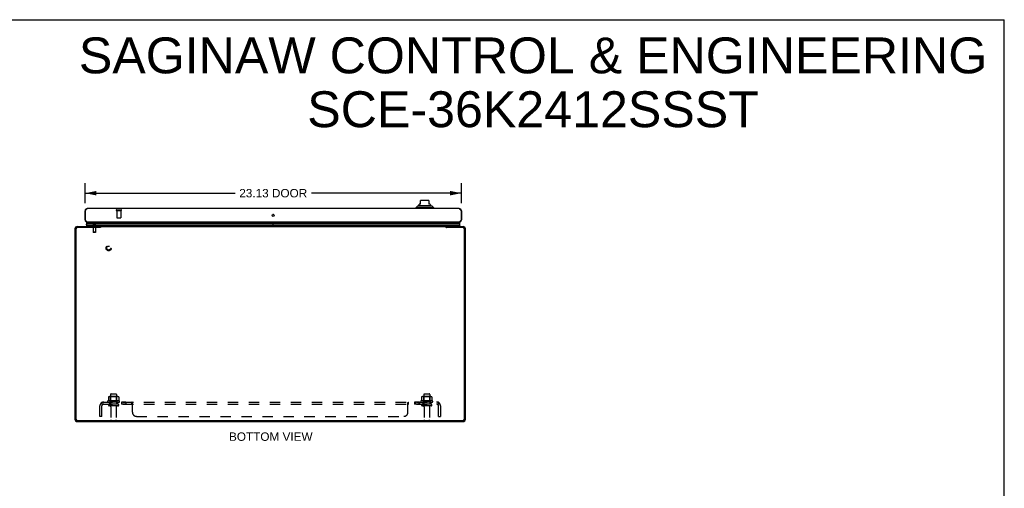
# Model space of a CAD drawing. Header units: inches. Extents: x 0 to 117, y 0 to 76.
# Tile 6 of 6: x 57 to 117, y 47 to 76. Entities that reach past the tile are written whole.
import ezdxf

# ---------------------------------------------------------------- set-up
doc = ezdxf.new("R2010")
doc.units = ezdxf.units.IN
doc.header["$LTSCALE"] = 6.448276
doc.header["$MEASUREMENT"] = 0
doc.linetypes.add('HIDDEN', pattern=[0.2, 0.1, -0.1])
doc.layers.get('0').update_dxf_attribs({"linetype": 'CONTINUOUS'})
for name, color, linetype in [('02___PRT_ALL_AXES', 7, 'CONTINUOUS'), ('DEFAULT_2', 8, 'HIDDEN'), ('DIMENSIONS', 7, 'CONTINUOUS')]:
    doc.layers.add(name, color=color, linetype=linetype)
doc.styles.get("Standard").update_dxf_attribs({"font": 'arial.ttf'})
doc.dimstyles.new('DIMSTYLE_1', dxfattribs={"dimtxt": 0.517241, "dimasz": 0.689655, "dimexe": 0.09, "dimexo": 0.07, "dimgap": 0.0375, "dimtad": 0, "dimtih": 1, "dimtoh": 1, "dimzin": 4, "dimdsep": 46, "dimtxsty": 'Standard', "dimblk": '_FILLED', "dimblk1": '_FILLED', "dimblk2": '_FILLED', "dimcen": 0.09, "dimazin": 1, "dimtfac": 1, "dimtofl": 0, "dimtmove": 0, "dimatfit": 3, "dimldrblk": '_FILLED', "dimfxl": 0, "dimtolj": 1, "dimtzin": 4, "dimarcsym": 0})

# ---------------------------------------------------------------- blocks, each defined once
blk = doc.blocks.new('_FILLED')
at = {"color": 0, "linetype": 'ByBlock'}
blk.add_solid([(0, 0), (-1, 0.2), (-1, -0.2)], dxfattribs=at)
blk = doc.blocks.new('*D12')
at = {"layer": 'DIMENSIONS', "color": 2, "linetype": 'Continuous'}
for p, q in [((60.742, 64.587), (60.742, 65.812)), ((83.867, 64.587), (83.867, 65.812)), ((60.742, 65.191), (69.96, 65.191)), ((83.867, 65.191), (74.65, 65.191))]:
    blk.add_line(p, q, dxfattribs=at)
at = {"layer": 'DIMENSIONS', "color": 2, "linetype": 'Continuous', "xscale": 0.6896551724, "yscale": 0.6896551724, "zscale": 0.6896551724, "rotation": 180}
blk.add_blockref('_FILLED', (60.742, 65.191), dxfattribs=at)
at = {"layer": 'DIMENSIONS', "color": 2, "linetype": 'Continuous', "xscale": 0.6896551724, "yscale": 0.6896551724, "zscale": 0.6896551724}
blk.add_blockref('_FILLED', (83.867, 65.191), dxfattribs=at)
at = {"layer": 'DIMENSIONS', "color": 2, "linetype": 'Continuous', "insert": (72.305, 65.45), "char_height": 0.5172, "width": 4.17254, "attachment_point": 2, "line_spacing_factor": 0.9}
blk.add_mtext('23.13 DOOR', dxfattribs=at)

msp = doc.modelspace()

# ---------------------------------------------------------------- linework, layer by layer
at = {"color": 7, "linetype": 'Continuous'}
for p, q in [((0, 75.862), (117.241, 75.862)), ((117.241, 0), (117.241, 75.862)), ((81.165, 64.397), (81.066, 64.299)), ((82.169, 64.299), (81.066, 64.299)), ((81.066, 64.299), (81.066, 64.24)), ((82.07, 64.397), (81.165, 64.397)), ((81.233, 64.425), (82.001, 64.425)), ((81.361, 64.523), (81.283, 64.523)), ((81.283, 64.51), (81.283, 64.523)), ((81.361, 64.523), (81.361, 64.733)), ((81.834, 64.74), (81.401, 64.74)), ((81.873, 64.733), (81.873, 64.523)), ((81.952, 64.523), (81.873, 64.523)), ((81.952, 64.51), (81.952, 64.523)), ((82.07, 64.397), (82.169, 64.299)), ((82.169, 64.299), (82.169, 64.24)), ((60.742, 64.105), (60.755, 64.105)), ((60.742, 63.55), (60.755, 63.55)), ((72.329, 63.885), (72.28, 63.885)), ((83.867, 64.105), (83.854, 64.105)), ((83.867, 63.55), (83.854, 63.55)), ((60.824, 63.169), (60.845, 63.181)), ((60.824, 63.169), (60.841, 63.141)), ((72.305, 63.169), (60.824, 63.169)), ((60.827, 63.247), (72.305, 63.247)), ((72.305, 63.204), (60.836, 63.204)), ((72.305, 63.19), (60.843, 63.19)), ((72.305, 63.181), (60.845, 63.181)), ((72.305, 63.322), (60.855, 63.322)), ((61.667, 63.08), (61.667, 63.141)), ((61.694, 63.139), (61.667, 63.139)), ((61.667, 63.123), (61.688, 63.097)), ((72.305, 63.141), (72.305, 63.415)), ((72.307, 63.141), (72.307, 63.415)), ((83.754, 63.322), (72.307, 63.322)), ((72.307, 63.247), (83.783, 63.247)), ((83.774, 63.204), (72.307, 63.204)), ((83.767, 63.19), (72.307, 63.19)), ((83.765, 63.181), (72.307, 63.181)), ((83.785, 63.169), (72.307, 63.169)), ((82.942, 63.139), (82.915, 63.139)), ((82.922, 63.097), (82.942, 63.123)), ((82.942, 63.08), (82.942, 63.141)), ((83.785, 63.169), (83.765, 63.181)), ((83.785, 63.169), (83.769, 63.141))]:
    msp.add_line(p, q, dxfattribs=at)
at = {"color": 3, "linetype": 'Continuous'}
for p, q in [((83.732, 64.24), (60.877, 64.24)), ((60.742, 64.105), (60.742, 63.55)), ((60.755, 63.55), (60.755, 64.105)), ((83.854, 64.105), (83.854, 63.55)), ((83.867, 64.105), (83.867, 63.55)), ((60.117, 62.996), (60.117, 51.286)), ((60.18, 62.998), (60.18, 51.284)), ((61.664, 63.078), (60.26, 63.078)), ((60.262, 63.141), (61.667, 63.141)), ((83.732, 63.415), (60.877, 63.415)), ((61.68, 63.087), (61.676, 63.085)), ((61.694, 63.141), (61.694, 63.099)), ((61.694, 63.141), (82.915, 63.141)), ((82.915, 63.141), (82.915, 63.099)), ((82.942, 63.141), (83.972, 63.141)), ((83.974, 63.078), (82.945, 63.078)), ((84.054, 51.284), (84.054, 62.998)), ((84.117, 51.286), (84.117, 62.996)), ((60.26, 51.204), (83.974, 51.204)), ((60.262, 51.141), (83.972, 51.141))]:
    msp.add_line(p, q, dxfattribs=at)
for points in [[(60.755, 64.105), (60.76, 64.113), (60.766, 64.122), (60.771, 64.131), (60.776, 64.139), (60.781, 64.148), (60.786, 64.156), (60.791, 64.164), (60.796, 64.172), (60.801, 64.18), (60.806, 64.187), (60.811, 64.194), (60.816, 64.2), (60.821, 64.206), (60.827, 64.212), (60.832, 64.217), (60.837, 64.221), (60.842, 64.226), (60.847, 64.229), (60.852, 64.232), (60.857, 64.235), (60.862, 64.237), (60.867, 64.238), (60.872, 64.239), (60.877, 64.24)], [(83.732, 64.24), (83.737, 64.239), (83.743, 64.238), (83.748, 64.237), (83.753, 64.235), (83.758, 64.232), (83.763, 64.229), (83.768, 64.226), (83.773, 64.221), (83.778, 64.217), (83.783, 64.212), (83.788, 64.206), (83.793, 64.2), (83.798, 64.194), (83.804, 64.187), (83.809, 64.18), (83.814, 64.172), (83.819, 64.164), (83.824, 64.156), (83.829, 64.148), (83.834, 64.139), (83.839, 64.131), (83.844, 64.122), (83.849, 64.113), (83.854, 64.105)], [(60.877, 63.415), (60.872, 63.415), (60.867, 63.416), (60.862, 63.417), (60.857, 63.419), (60.852, 63.422), (60.847, 63.425), (60.842, 63.428), (60.837, 63.433), (60.832, 63.437), (60.827, 63.442), (60.821, 63.448), (60.816, 63.454), (60.811, 63.46), (60.806, 63.467), (60.801, 63.475), (60.796, 63.482), (60.791, 63.49), (60.786, 63.498), (60.781, 63.506), (60.776, 63.515), (60.771, 63.523), (60.766, 63.532), (60.76, 63.541), (60.755, 63.55)], [(83.854, 63.55), (83.849, 63.541), (83.844, 63.532), (83.839, 63.523), (83.834, 63.515), (83.829, 63.506), (83.824, 63.498), (83.819, 63.49), (83.814, 63.482), (83.809, 63.475), (83.804, 63.467), (83.798, 63.46), (83.793, 63.454), (83.788, 63.448), (83.783, 63.442), (83.778, 63.437), (83.773, 63.433), (83.768, 63.428), (83.763, 63.425), (83.758, 63.422), (83.753, 63.419), (83.748, 63.417), (83.743, 63.416), (83.737, 63.415), (83.732, 63.415)], [(61.676, 63.085), (61.675, 63.084), (61.673, 63.083), (61.672, 63.083), (61.671, 63.082), (61.67, 63.081), (61.669, 63.081), (61.668, 63.08), (61.667, 63.079), (61.666, 63.078), (61.664, 63.078)], [(61.694, 63.099), (61.693, 63.098), (61.692, 63.097), (61.691, 63.096), (61.69, 63.095), (61.689, 63.094), (61.688, 63.093), (61.687, 63.092), (61.686, 63.091), (61.685, 63.09), (61.684, 63.09), (61.683, 63.089), (61.682, 63.088), (61.681, 63.088), (61.68, 63.087)], [(82.915, 63.099), (82.916, 63.098), (82.917, 63.097), (82.919, 63.096), (82.92, 63.095), (82.921, 63.094), (82.922, 63.093), (82.923, 63.092), (82.924, 63.091), (82.925, 63.09), (82.926, 63.09), (82.927, 63.089), (82.928, 63.088), (82.929, 63.088), (82.93, 63.087), (82.933, 63.085)], [(82.933, 63.085), (82.934, 63.085), (82.935, 63.084), (82.936, 63.083), (82.937, 63.083), (82.939, 63.082), (82.94, 63.081), (82.941, 63.081), (82.942, 63.08), (82.943, 63.079), (82.944, 63.078), (82.945, 63.078)]]:
    msp.add_lwpolyline(points, dxfattribs=at)
at = {"color": 7, "linetype": 'Continuous'}
for points in [[(60.827, 63.247), (60.827, 63.254), (60.828, 63.26), (60.829, 63.267), (60.83, 63.273), (60.832, 63.28), (60.834, 63.286), (60.837, 63.292), (60.84, 63.298), (60.843, 63.305), (60.847, 63.311), (60.851, 63.317), (60.855, 63.322)], [(60.843, 63.19), (60.841, 63.194), (60.839, 63.197), (60.837, 63.2), (60.836, 63.204)], [(61.688, 63.097), (61.687, 63.096), (61.685, 63.095), (61.684, 63.093), (61.683, 63.091), (61.682, 63.089), (61.682, 63.088)], [(82.922, 63.097), (82.923, 63.096), (82.924, 63.095), (82.925, 63.093), (82.927, 63.091), (82.928, 63.089), (82.928, 63.088)], [(83.783, 63.247), (83.783, 63.254), (83.782, 63.26), (83.781, 63.267), (83.779, 63.273), (83.778, 63.28), (83.775, 63.286), (83.773, 63.292), (83.77, 63.298), (83.767, 63.305), (83.763, 63.311), (83.759, 63.317), (83.754, 63.322)], [(83.767, 63.19), (83.769, 63.194), (83.771, 63.197), (83.772, 63.2), (83.774, 63.204)]]:
    msp.add_lwpolyline(points, dxfattribs=at)
at = {"color": 3, "linetype": 'Continuous'}
msp.add_circle((72.305, 63.827), 0.0625, dxfattribs=at)
for centre, radius, start, end in [((60.877, 64.105), 0.135, 90, 180), ((83.732, 64.105), 0.135, 0, 90), ((60.877, 63.55), 0.135, 180, 270), ((83.732, 63.55), 0.135, 270, 360), ((60.262, 62.996), 0.145, 90, 180), ((60.26, 62.998), 0.08, 90, 180), ((83.972, 62.996), 0.145, 0, 90), ((83.974, 62.998), 0.08, 0, 90), ((60.262, 51.286), 0.145, 180, 270), ((60.26, 51.284), 0.08, 180, 270), ((83.972, 51.286), 0.145, 270, 360), ((83.974, 51.284), 0.08, 270, 360)]:
    msp.add_arc(centre, radius, start, end, dxfattribs=at)
at = {"color": 7, "linetype": 'Continuous'}
for centre, radius, start, end in [((81.253, 64.375), 0.0492, 90, 153.88511), ((81.253, 64.425), 0.0197, 120, 180.11459), ((81.204, 64.51), 0.0787, 300, 360), ((81.401, 64.621), 0.118, 90, 109.47855), ((81.834, 64.621), 0.118, 70.5253, 90), ((82.031, 64.51), 0.0787, 180, 240), ((81.982, 64.375), 0.0492, 26.11489, 90), ((81.982, 64.425), 0.0197, 359.88541, 60), ((60.883, 63.236), 0.0569, 168.71151, 214.56687), ((60.882, 63.365), 0.05, 94.91094, 237.32819), ((60.872, 63.194), 0.03, 186.41204, 203.79784), ((61.597, 63.211), 0.145, 308.75492, 311.99923), ((83.012, 63.211), 0.145, 228.00078, 231.24508), ((83.727, 63.365), 0.05, 302.67181, 85.08906), ((83.737, 63.194), 0.03, 336.20216, 353.58796), ((83.727, 63.236), 0.0569, 325.43313, 11.28849)]:
    msp.add_arc(centre, radius, start, end, dxfattribs=at)
msp.add_ellipse((61.092, 63.247), major_axis=(0.265, 0), ratio=0.632157, start_param=-2.881148, end_param=-2.795492, dxfattribs=at)
at = {"layer": '02___PRT_ALL_AXES', "color": 8, "linetype": 'HIDDEN'}
for p, q in [((62.693, 64.122), (62.693, 63.675)), ((62.693, 64.122), (62.941, 64.122)), ((62.941, 64.122), (62.941, 63.675)), ((62.309, 52.811), (62.309, 52.216)), ((62.675, 52.811), (62.675, 52.216)), ((81.559, 52.811), (81.559, 52.216)), ((81.925, 52.811), (81.925, 52.216)), ((62.848, 52.411), (62.137, 52.411)), ((62.158, 52.341), (62.242, 52.341)), ((62.242, 52.341), (62.242, 52.216)), ((62.742, 52.341), (62.242, 52.341)), ((62.742, 52.216), (62.242, 52.216)), ((62.742, 52.341), (62.742, 52.216)), ((62.742, 52.341), (62.826, 52.341)), ((62.971, 52.341), (62.971, 52.216)), ((63.252, 52.341), (62.971, 52.341)), ((63.252, 52.216), (62.971, 52.216)), ((63.252, 52.341), (63.252, 52.216)), ((81.303, 52.341), (80.983, 52.341)), ((80.983, 52.341), (80.983, 52.216)), ((81.303, 52.216), (80.983, 52.216)), ((81.022, 52.341), (81.022, 52.216)), ((81.264, 52.341), (81.264, 52.216)), ((81.303, 52.341), (81.303, 52.216)), ((82.098, 52.411), (81.387, 52.411)), ((81.408, 52.341), (81.492, 52.341)), ((81.992, 52.341), (81.492, 52.341)), ((81.492, 52.341), (81.492, 52.216)), ((81.992, 52.216), (81.492, 52.216)), ((81.992, 52.341), (82.076, 52.341)), ((81.992, 52.341), (81.992, 52.216)), ((62.326, 52.047), (62.326, 51.246)), ((62.658, 52.047), (62.658, 51.246)), ((81.576, 52.047), (81.576, 51.246)), ((81.908, 52.047), (81.908, 51.246))]:
    msp.add_line(p, q, dxfattribs=at)
msp.add_circle((62.192, 61.816), 0.124, dxfattribs=at)
for centre, radius, start, end in [((62.158, 52.379), 0.0384, 124.44966, 270), ((62.492, 51.81), 0.698, 117.6814, 120.66313), ((62.492, 51.81), 0.698, 59.33687, 62.3186), ((62.826, 52.379), 0.0384, 270, 55.55034), ((81.408, 52.379), 0.0384, 124.44966, 270), ((81.742, 51.81), 0.698, 117.6814, 120.66313), ((81.742, 51.81), 0.698, 59.33687, 62.3186), ((82.076, 52.379), 0.0384, 270, 55.55034)]:
    msp.add_arc(centre, radius, start, end, dxfattribs=at)
at = {"layer": 'DEFAULT_2', "color": 8, "linetype": 'HIDDEN'}
for p, q in [((62.675, 64.165), (62.959, 64.165)), ((62.675, 64.122), (62.959, 64.122)), ((62.703, 63.665), (62.931, 63.665)), ((61.228, 63.141), (61.228, 62.794)), ((61.376, 63.235), (61.236, 63.235)), ((61.246, 63.235), (61.246, 63.176)), ((61.246, 63.176), (61.366, 63.176)), ((61.304, 63.235), (61.306, 63.235)), ((61.306, 63.235), (61.306, 63.176)), ((61.366, 63.235), (61.366, 63.176)), ((61.383, 63.141), (61.383, 62.794)), ((61.228, 62.794), (61.233, 62.766)), ((61.383, 62.794), (61.228, 62.794)), ((61.378, 62.766), (61.233, 62.766)), ((61.383, 62.794), (61.378, 62.766)), ((62.173, 52.655), (62.173, 52.437)), ((62.748, 52.677), (62.237, 52.677)), ((62.309, 52.657), (62.289, 52.677)), ((62.309, 52.361), (62.309, 52.657)), ((62.676, 52.657), (62.309, 52.657)), ((62.339, 52.841), (62.645, 52.841)), ((62.676, 52.657), (62.696, 52.677)), ((62.676, 52.361), (62.676, 52.657)), ((62.811, 52.655), (62.811, 52.437)), ((81.423, 52.655), (81.423, 52.437)), ((81.998, 52.677), (81.487, 52.677)), ((81.559, 52.657), (81.539, 52.677)), ((81.926, 52.657), (81.559, 52.657)), ((81.559, 52.361), (81.559, 52.657)), ((81.589, 52.841), (81.895, 52.841)), ((81.926, 52.657), (81.946, 52.677)), ((81.926, 52.361), (81.926, 52.657)), ((82.061, 52.655), (82.061, 52.437)), ((61.649, 51.466), (61.649, 52.104)), ((61.735, 52.287), (61.814, 52.19)), ((61.774, 52.216), (61.774, 52.341)), ((61.774, 52.341), (82.461, 52.341)), ((61.774, 52.216), (82.461, 52.216)), ((61.774, 51.466), (61.774, 52.104)), ((61.801, 52.198), (61.796, 52.202)), ((62.757, 52.11), (62.228, 52.11)), ((62.309, 52.361), (62.289, 52.341)), ((62.676, 52.361), (62.309, 52.361)), ((62.676, 52.361), (62.696, 52.341)), ((63.613, 52.216), (63.613, 52.341)), ((63.614, 52.34), (63.613, 52.341)), ((63.624, 52.335), (63.622, 52.336)), ((63.628, 52.202), (63.626, 52.206)), ((63.634, 52.195), (63.633, 52.196)), ((63.64, 52.19), (63.639, 52.191)), ((63.643, 52.295), (63.642, 52.298)), ((63.649, 51.716), (63.649, 52.287)), ((80.586, 51.716), (80.586, 52.287)), ((80.592, 52.295), (80.593, 52.298)), ((80.593, 52.19), (80.594, 52.19)), ((80.609, 52.332), (80.611, 52.335)), ((80.613, 52.336), (80.614, 52.338)), ((80.619, 52.34), (80.62, 52.34)), ((80.62, 52.215), (80.621, 52.216)), ((80.621, 52.216), (80.621, 52.341)), ((82.007, 52.11), (81.478, 52.11)), ((81.559, 52.361), (81.539, 52.341)), ((81.926, 52.361), (81.559, 52.361)), ((81.926, 52.361), (81.946, 52.341)), ((82.5, 52.287), (82.42, 52.19)), ((82.455, 52.249), (82.454, 52.247)), ((82.456, 52.252), (82.455, 52.25)), ((82.455, 52.25), (82.455, 52.249)), ((82.457, 52.255), (82.456, 52.253)), ((82.456, 52.253), (82.456, 52.252)), ((82.458, 52.258), (82.457, 52.256)), ((82.457, 52.256), (82.457, 52.255)), ((82.459, 52.262), (82.458, 52.261)), ((82.458, 52.261), (82.458, 52.259)), ((82.458, 52.259), (82.458, 52.258)), ((82.461, 52.216), (82.461, 52.341)), ((82.461, 52.275), (82.461, 52.275)), ((82.461, 51.466), (82.461, 52.104)), ((82.586, 52.104), (82.586, 51.466)), ((61.774, 51.466), (61.649, 51.466)), ((63.899, 51.466), (80.336, 51.466)), ((82.461, 51.466), (82.586, 51.466)), ((62.356, 51.216), (62.628, 51.216)), ((81.606, 51.216), (81.878, 51.216))]:
    msp.add_line(p, q, dxfattribs=at)
for points in [[(62.179, 52.664), (62.178, 52.664), (62.177, 52.663), (62.176, 52.661), (62.175, 52.66), (62.174, 52.658), (62.174, 52.657), (62.173, 52.655)], [(62.805, 52.664), (62.807, 52.664), (62.808, 52.663), (62.809, 52.661), (62.81, 52.66), (62.811, 52.658), (62.811, 52.657), (62.811, 52.655)], [(81.429, 52.664), (81.428, 52.664), (81.427, 52.663), (81.426, 52.661), (81.425, 52.66), (81.424, 52.658), (81.424, 52.657), (81.423, 52.655)], [(82.055, 52.664), (82.057, 52.664), (82.058, 52.663), (82.059, 52.661), (82.06, 52.66), (82.061, 52.658), (82.061, 52.657), (82.061, 52.655)], [(61.735, 52.287), (61.737, 52.288), (61.739, 52.29), (61.741, 52.293), (61.742, 52.295), (61.744, 52.298), (61.746, 52.301), (61.748, 52.305), (61.749, 52.308), (61.751, 52.311)], [(61.751, 52.311), (61.753, 52.318), (61.755, 52.321), (61.756, 52.324), (61.758, 52.327), (61.759, 52.33), (61.761, 52.332), (61.763, 52.335), (61.764, 52.336), (61.766, 52.338), (61.768, 52.339), (61.769, 52.34), (61.771, 52.34), (61.772, 52.34), (61.774, 52.341)], [(61.774, 52.275), (61.773, 52.275), (61.773, 52.275), (61.773, 52.275), (61.773, 52.275), (61.773, 52.275), (61.774, 52.275), (61.774, 52.274), (61.774, 52.274), (61.774, 52.274), (61.774, 52.273), (61.774, 52.273), (61.774, 52.272)], [(61.797, 52.211), (61.797, 52.212), (61.796, 52.212), (61.796, 52.212), (61.796, 52.212), (61.796, 52.212), (61.796, 52.213), (61.796, 52.213), (61.795, 52.214), (61.795, 52.214), (61.795, 52.215), (61.794, 52.215), (61.794, 52.216), (61.794, 52.216), (61.793, 52.217), (61.793, 52.217), (61.793, 52.218), (61.792, 52.219), (61.792, 52.219), (61.792, 52.22), (61.791, 52.221), (61.791, 52.221), (61.791, 52.222), (61.79, 52.223), (61.79, 52.223), (61.79, 52.224), (61.789, 52.225), (61.789, 52.226), (61.789, 52.226), (61.788, 52.227), (61.788, 52.228), (61.788, 52.229), (61.787, 52.229), (61.787, 52.23), (61.786, 52.231), (61.786, 52.232), (61.786, 52.233), (61.785, 52.234), (61.785, 52.235), (61.785, 52.235), (61.784, 52.236), (61.784, 52.237), (61.784, 52.238), (61.783, 52.239), (61.783, 52.24), (61.783, 52.241), (61.782, 52.242), (61.782, 52.243), (61.781, 52.244), (61.781, 52.245), (61.781, 52.246), (61.781, 52.247), (61.78, 52.248), (61.78, 52.248), (61.78, 52.249), (61.779, 52.25), (61.779, 52.251), (61.779, 52.252), (61.778, 52.253), (61.778, 52.254), (61.778, 52.255), (61.778, 52.256), (61.777, 52.257), (61.777, 52.257), (61.777, 52.258), (61.777, 52.259), (61.777, 52.26), (61.776, 52.261), (61.776, 52.262), (61.776, 52.262), (61.776, 52.263), (61.776, 52.264), (61.775, 52.265), (61.775, 52.266), (61.775, 52.266), (61.775, 52.267), (61.775, 52.268), (61.775, 52.269), (61.774, 52.269), (61.774, 52.27), (61.774, 52.271), (61.774, 52.272), (61.774, 52.272), (61.774, 52.273), (61.774, 52.273), (61.774, 52.274), (61.774, 52.274), (61.774, 52.275), (61.774, 52.275)], [(61.796, 52.202), (61.794, 52.204), (61.792, 52.206), (61.79, 52.207), (61.788, 52.209), (61.786, 52.211), (61.784, 52.212), (61.782, 52.213), (61.78, 52.214), (61.778, 52.215), (61.776, 52.215), (61.775, 52.215), (61.774, 52.216)], [(61.794, 52.215), (61.794, 52.215), (61.794, 52.215), (61.795, 52.214), (61.795, 52.214), (61.795, 52.213), (61.796, 52.213), (61.796, 52.213), (61.796, 52.212), (61.796, 52.212), (61.796, 52.212), (61.796, 52.212), (61.797, 52.212), (61.797, 52.211)], [(61.814, 52.19), (61.814, 52.19), (61.813, 52.189), (61.813, 52.189), (61.812, 52.19), (61.811, 52.19), (61.81, 52.19), (61.809, 52.191), (61.808, 52.192), (61.807, 52.192), (61.805, 52.194), (61.804, 52.195), (61.803, 52.196), (61.801, 52.198)], [(62.173, 52.437), (62.173, 52.436), (62.173, 52.435), (62.173, 52.434), (62.173, 52.433), (62.172, 52.432), (62.172, 52.432), (62.171, 52.431), (62.171, 52.431), (62.171, 52.43), (62.17, 52.43), (62.17, 52.43), (62.17, 52.429), (62.17, 52.429), (62.169, 52.429), (62.169, 52.429), (62.169, 52.428), (62.168, 52.428), (62.168, 52.428)], [(62.817, 52.428), (62.816, 52.428), (62.816, 52.428), (62.816, 52.429), (62.815, 52.429), (62.815, 52.429), (62.815, 52.429), (62.815, 52.43), (62.814, 52.43), (62.814, 52.43), (62.814, 52.431), (62.813, 52.431), (62.813, 52.432), (62.813, 52.432), (62.812, 52.433), (62.812, 52.434), (62.812, 52.435), (62.811, 52.436), (62.811, 52.437)], [(63.632, 52.321), (63.63, 52.324), (63.629, 52.327), (63.627, 52.33), (63.625, 52.332), (63.624, 52.335), (63.622, 52.336), (63.62, 52.338), (63.619, 52.339), (63.617, 52.34), (63.616, 52.34), (63.614, 52.34), (63.613, 52.341)], [(63.622, 52.211), (63.621, 52.212), (63.619, 52.213), (63.618, 52.214), (63.617, 52.215), (63.616, 52.215), (63.614, 52.215), (63.613, 52.216)], [(63.616, 52.215), (63.614, 52.215), (63.613, 52.216)], [(63.621, 52.212), (63.619, 52.213), (63.618, 52.214)], [(63.626, 52.206), (63.624, 52.207), (63.623, 52.209), (63.622, 52.211)], [(63.631, 52.198), (63.63, 52.199), (63.629, 52.201), (63.628, 52.202)], [(63.649, 52.19), (63.647, 52.19), (63.646, 52.189), (63.644, 52.189), (63.643, 52.19), (63.642, 52.19), (63.64, 52.19), (63.639, 52.191), (63.638, 52.192), (63.636, 52.192), (63.635, 52.194), (63.634, 52.195), (63.633, 52.196), (63.631, 52.198)], [(63.634, 52.315), (63.633, 52.318), (63.632, 52.321)], [(63.646, 52.29), (63.644, 52.293), (63.643, 52.295), (63.642, 52.298), (63.64, 52.301), (63.639, 52.305), (63.637, 52.308), (63.634, 52.315)], [(63.649, 52.19), (63.647, 52.19), (63.646, 52.189), (63.644, 52.189), (63.643, 52.19), (63.642, 52.19)], [(63.649, 52.287), (63.647, 52.288), (63.646, 52.29)], [(80.586, 52.287), (80.587, 52.288), (80.589, 52.29)], [(80.586, 52.19), (80.588, 52.19), (80.589, 52.189), (80.59, 52.189), (80.592, 52.19), (80.593, 52.19), (80.594, 52.19), (80.596, 52.191), (80.597, 52.192), (80.598, 52.192), (80.6, 52.194), (80.601, 52.195), (80.602, 52.196)], [(80.586, 52.19), (80.588, 52.19), (80.589, 52.189), (80.59, 52.189)], [(80.589, 52.29), (80.59, 52.293), (80.592, 52.295), (80.593, 52.298), (80.595, 52.301), (80.596, 52.305), (80.597, 52.308)], [(80.597, 52.308), (80.6, 52.315), (80.602, 52.318), (80.603, 52.321)], [(80.598, 52.192), (80.6, 52.194), (80.601, 52.195), (80.602, 52.196), (80.603, 52.198), (80.604, 52.199), (80.606, 52.201), (80.607, 52.202)], [(80.603, 52.321), (80.605, 52.324), (80.606, 52.327), (80.608, 52.33), (80.609, 52.332), (80.611, 52.335), (80.613, 52.336), (80.614, 52.338), (80.616, 52.339), (80.618, 52.34), (80.619, 52.34), (80.62, 52.34), (80.621, 52.341)], [(80.607, 52.202), (80.609, 52.206), (80.61, 52.207), (80.612, 52.209), (80.613, 52.211), (80.614, 52.212)], [(80.613, 52.211), (80.614, 52.212), (80.615, 52.213), (80.617, 52.214), (80.618, 52.215), (80.619, 52.215), (80.62, 52.215), (80.621, 52.216)], [(81.423, 52.437), (81.423, 52.436), (81.423, 52.435), (81.423, 52.434), (81.423, 52.433), (81.422, 52.432), (81.422, 52.432), (81.421, 52.431), (81.421, 52.431), (81.421, 52.43), (81.42, 52.43), (81.42, 52.43), (81.42, 52.429), (81.42, 52.429), (81.419, 52.429), (81.419, 52.429), (81.419, 52.428), (81.418, 52.428), (81.418, 52.428)], [(82.067, 52.428), (82.066, 52.428), (82.066, 52.428), (82.066, 52.429), (82.065, 52.429), (82.065, 52.429), (82.065, 52.429), (82.065, 52.43), (82.064, 52.43), (82.064, 52.43), (82.064, 52.431), (82.063, 52.431), (82.063, 52.432), (82.063, 52.432), (82.062, 52.433), (82.062, 52.434), (82.062, 52.435), (82.061, 52.436), (82.061, 52.437)], [(82.42, 52.19), (82.421, 52.19), (82.421, 52.189), (82.422, 52.189), (82.423, 52.19), (82.424, 52.19), (82.425, 52.19), (82.426, 52.191), (82.427, 52.192), (82.428, 52.192), (82.429, 52.194), (82.431, 52.195), (82.432, 52.196), (82.434, 52.198), (82.437, 52.201)], [(82.437, 52.201), (82.439, 52.202), (82.441, 52.204), (82.443, 52.206), (82.445, 52.207), (82.447, 52.209), (82.449, 52.211), (82.451, 52.212), (82.453, 52.213), (82.455, 52.214), (82.457, 52.215), (82.458, 52.215), (82.46, 52.215), (82.461, 52.216)], [(82.454, 52.247), (82.454, 52.245), (82.453, 52.244), (82.453, 52.244), (82.453, 52.243), (82.452, 52.242), (82.452, 52.241), (82.452, 52.24), (82.451, 52.239), (82.451, 52.238), (82.451, 52.237), (82.45, 52.236), (82.45, 52.235), (82.45, 52.235), (82.449, 52.234), (82.449, 52.233), (82.449, 52.232), (82.448, 52.231), (82.448, 52.23), (82.447, 52.229), (82.447, 52.228), (82.447, 52.228), (82.446, 52.227), (82.446, 52.226), (82.446, 52.225), (82.445, 52.225), (82.445, 52.224), (82.445, 52.223), (82.444, 52.222), (82.444, 52.222), (82.443, 52.221), (82.443, 52.22), (82.443, 52.22), (82.442, 52.219), (82.442, 52.218), (82.442, 52.218), (82.441, 52.217), (82.441, 52.217), (82.441, 52.216), (82.44, 52.215), (82.44, 52.215), (82.44, 52.214), (82.44, 52.214), (82.439, 52.213), (82.439, 52.213), (82.439, 52.213), (82.439, 52.212), (82.438, 52.212), (82.438, 52.212), (82.438, 52.212)], [(82.438, 52.212), (82.438, 52.211), (82.438, 52.211), (82.438, 52.212), (82.438, 52.212), (82.438, 52.212), (82.439, 52.212), (82.439, 52.212), (82.439, 52.213), (82.439, 52.213), (82.44, 52.214), (82.44, 52.214), (82.44, 52.214), (82.441, 52.215), (82.441, 52.215)], [(82.461, 52.275), (82.461, 52.275), (82.461, 52.275), (82.461, 52.275), (82.461, 52.274), (82.461, 52.274), (82.461, 52.274), (82.461, 52.273), (82.461, 52.273), (82.461, 52.272), (82.461, 52.271), (82.461, 52.271), (82.46, 52.27), (82.46, 52.27), (82.46, 52.269), (82.46, 52.269), (82.46, 52.268), (82.46, 52.267), (82.46, 52.267), (82.46, 52.266), (82.459, 52.265), (82.459, 52.265), (82.459, 52.264), (82.459, 52.263), (82.459, 52.263), (82.459, 52.262)], [(82.481, 52.318), (82.48, 52.321), (82.478, 52.324), (82.477, 52.327), (82.475, 52.33), (82.474, 52.332), (82.472, 52.335), (82.47, 52.336), (82.469, 52.338), (82.467, 52.339), (82.465, 52.34), (82.464, 52.34), (82.462, 52.34), (82.461, 52.341)], [(82.461, 52.272), (82.461, 52.272), (82.461, 52.273), (82.461, 52.273), (82.461, 52.274), (82.461, 52.274), (82.461, 52.274), (82.461, 52.275), (82.461, 52.275), (82.461, 52.275), (82.461, 52.275)], [(82.5, 52.287), (82.498, 52.288), (82.496, 52.29), (82.494, 52.293), (82.492, 52.295), (82.49, 52.298), (82.489, 52.301), (82.487, 52.305), (82.486, 52.308), (82.484, 52.311), (82.481, 52.318)]]:
    msp.add_lwpolyline(points, dxfattribs=at)
for radius in [0.164, 0.124]:
    msp.add_circle((62.192, 61.816), radius, dxfattribs=at)
for centre, radius, start, end in [((62.675, 64.143), 0.0215, 90, 270), ((62.959, 64.143), 0.0215, 270, 90), ((62.703, 63.675), 0.01, 180, 270), ((62.931, 63.675), 0.01, 270, 360), ((61.236, 63.146), 0.09, 90, 176.41668), ((61.156, 63.151), 0.01, 176.41668, 270), ((61.376, 63.146), 0.09, 3.58332, 90), ((61.455, 63.151), 0.01, 270, 3.58332), ((62.237, 52.535), 0.141, 90, 113.95), ((62.339, 52.811), 0.03, 89.99999, 180), ((62.645, 52.811), 0.03, 0, 90.00001), ((62.748, 52.535), 0.141, 66.05, 90), ((81.487, 52.535), 0.141, 90, 113.95), ((81.589, 52.811), 0.03, 89.99999, 180), ((81.895, 52.811), 0.03, 0, 90.00001), ((81.998, 52.535), 0.141, 66.05, 90), ((61.886, 52.104), 0.237, 90, 180), ((61.886, 52.104), 0.112, 90, 180), ((62.228, 52.163), 0.053, 90, 270), ((62.264, 52.047), 0.0625, 0, 90), ((62.721, 52.047), 0.0625, 90, 180), ((62.757, 52.163), 0.053, 270, 90), ((81.478, 52.163), 0.053, 90, 270), ((81.514, 52.047), 0.0625, 0, 90), ((81.971, 52.047), 0.0625, 90, 180), ((82.007, 52.163), 0.053, 270, 90), ((82.349, 52.104), 0.237, 0, 90), ((82.349, 52.104), 0.112, 0, 90), ((63.899, 51.716), 0.25, 180, 270), ((80.336, 51.716), 0.25, 270, 360), ((62.356, 51.246), 0.03, 180, 270), ((62.628, 51.246), 0.03, 270, 360), ((81.606, 51.246), 0.03, 180, 270), ((81.878, 51.246), 0.03, 270, 360)]:
    msp.add_arc(centre, radius, start, end, dxfattribs=at)

# ---------------------------------------------------------------- texts
at = {"layer": 'DIMENSIONS', "color": 2, "linetype": 'Continuous', "attachment_point": 2, "line_spacing_factor": 0.9}
for s, insert, char_height, width in [('SAGINAW CONTROL & ENGINEERING\\PSCE-36K2412SSST', (88.275, 74.769), 2.2069, 55.7385), ('BOTTOM VIEW', (72.155, 50.477), 0.51724, 5.12627)]:
    msp.add_mtext(s, dxfattribs=dict(at, insert=insert, char_height=char_height, width=width))

# ---------------------------------------------------------------- dimensions: what is measured, and where the dimension line sits
at = {"layer": 'DIMENSIONS', "color": 2, "linetype": 'Continuous'}
dim = msp.add_linear_dim(base=(83.867344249, 65.191032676), p1=(60.742344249, 65.881722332), p2=(83.867344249, 65.881722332), text='<> DOOR', dimstyle='DIMSTYLE_1', dxfattribs=at)
dim.commit()
dim.dimension.update_dxf_attribs({"geometry": '*D12', "text_midpoint": (72.304844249, 65.191032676), "dimtype": 160})

doc.saveas('drawing.dxf')
